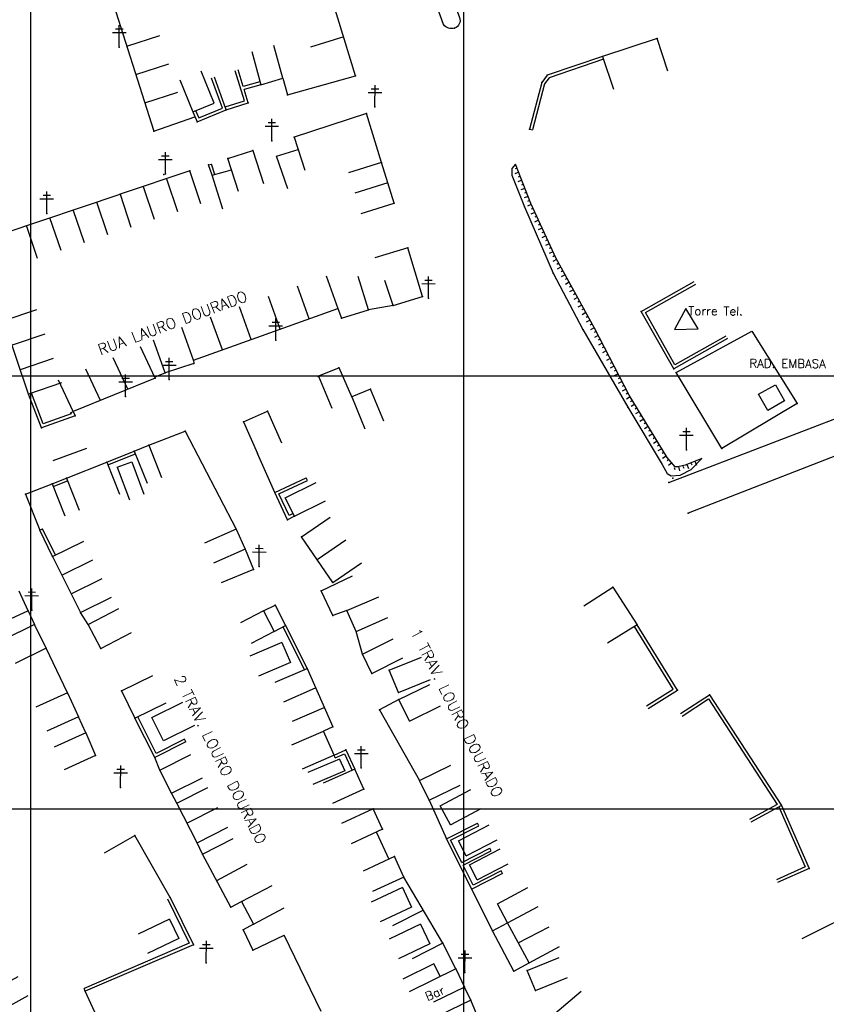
# Model space of a CAD drawing. Header units: millimetres. Extents: x 196436 to 199900, y 8705373 to 8708636.
# Tile 43 of 92: x 198398 to 198584, y 8706255 to 8706482. Entities that reach past the tile are written whole.
import ezdxf
from ezdxf.enums import TextEntityAlignment as Align

# ---------------------------------------------------------------- set-up
doc = ezdxf.new("R2010")
doc.units = ezdxf.units.MM
doc.header["$LTSCALE"] = 5
for name, color, linetype in [('CASA', 6, 'Continuous'), ('CERCA', 3, 'CERCA_LINE'), ('MALHA', 9, 'Continuous'), ('MEIO-FIO', 7, 'Continuous'), ('MURO', 9, 'Continuous'), ('PE', 7, 'Continuous'), ('POSTE', 3, 'Continuous'), ('TALUDE', 212, 'Continuous'), ('TEXTO', 2, 'Continuous'), ('TXT_NRUA', 3, 'Continuous')]:
    doc.layers.add(name, color=color, linetype=linetype)
doc.styles.add('GEOSIS', font='ROMANS.SHX')
doc.linetypes.add('CERCA_LINE', pattern='A,0.5,-0.2,["X",Standard,S=0.1,R=0,X=-0.1,Y=-0.05],-0.25', length=0.95)

# ---------------------------------------------------------------- blocks, each defined once
blk = doc.blocks.new('T1')
at = {"layer": 'TALUDE'}
for points in [[(0, 0), (0, 1)], [(1, 0), (1, 0.5)]]:
    blk.add_lwpolyline(points, dxfattribs=at)
blk = doc.blocks.new('C')
at = {"layer": 'CASA'}
blk.add_lwpolyline([(0, 0), (0, 8)], dxfattribs=at)
blk = doc.blocks.new('A$C6EC85C5C')
at = {"layer": 'CASA'}
blk.add_lwpolyline([(0, 5.6), (7.39, 8.67), (9.71, 3.06), (2.32, 0)], dxfattribs=at)
blk = doc.blocks.new('A$C09C844D8')
at = {"layer": 'CASA'}
for points in [[(0, 8), (0, 0)], [(0, 8), (5, 8)], [(5, 8), (5, 0)]]:
    blk.add_lwpolyline(points, dxfattribs=at)
blk = doc.blocks.new('A$C6C777A1E')
at = {"layer": 'CASA'}
for points in [[(0, 8), (0, 0)], [(0, 8), (5, 8)], [(5, 8), (5, 0)]]:
    blk.add_lwpolyline(points, dxfattribs=at)
blk = doc.blocks.new('A$C1E2D5F4F')
at = {"layer": 'CASA', "rotation": 282.9407027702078}
blk.add_blockref('A$C6C777A1E', (0, 4.87), dxfattribs=at)

msp = doc.modelspace()

# ---------------------------------------------------------------- linework, layer by layer
at = {"layer": 'CASA'}
for p, q in [((198475.118, 8706469.345), (198466.881, 8706496.231)), ((198458.315, 8706468.806), (198459.391, 8706464.953)), ((198459.391, 8706464.953), (198475.118, 8706469.345)), ((198428.537, 8706456.58), (198438, 8706459.864)), ((198481.105, 8706449.314), (198473.466, 8706446.936)), ((198484.02, 8706439.95), (198481.105, 8706449.314)), ((198436.831, 8706447.367), (198420.703, 8706442.003)), ((198439.356, 8706439.776), (198436.831, 8706447.367)), ((198482.563, 8706444.632), (198474.924, 8706442.254)), ((198420.703, 8706442.003), (198423.228, 8706434.412)), ((198476.382, 8706437.572), (198484.02, 8706439.95))]:
    msp.add_line(p, q, dxfattribs=at)
for points in [[(198418.078, 8706489.262), (198428.537, 8706456.58)], [(198547.247, 8706470.395), (198544.73, 8706477.989), (198532.132, 8706473.813), (198534.649, 8706466.219)], [(198451.133, 8706474.989), (198453.202, 8706467.261), (198458.315, 8706468.806), (198456.257, 8706476.361)], [(198434.513, 8706468.445), (198437.507, 8706461.027), (198442.437, 8706463.017), (198439.443, 8706470.435)], [(198481.105, 8706449.314), (198477.639, 8706460.652), (198460.892, 8706455.158), (198463.385, 8706447.557)], [(198448.044, 8706442.631), (198445.602, 8706450.249), (198451.396, 8706452.106), (198453.838, 8706444.488)], [(198459.461, 8706443.244), (198456.853, 8706450.807), (198461.815, 8706452.345)], [(198444.427, 8706438.497), (198441.962, 8706446.366), (198446.439, 8706447.637)], [(198393.731, 8706432.925), (198420.703, 8706442.003)], [(198483.826, 8706416.251), (198490.534, 8706418.394), (198487.193, 8706429.598), (198479.527, 8706427.312)], [(198468.337, 8706423.136), (198471.037, 8706415.605), (198471.83, 8706413.366), (198478.08, 8706415.316), (198475.698, 8706422.953)], [(198483.826, 8706416.251), (198481.841, 8706422.092)], [(198437.661, 8706403.635), (198471.037, 8706415.605)], [(198399.575, 8706395.816), (198393.846, 8706412.737)], [(198431.163, 8706400.708), (198428.455, 8706408.236)], [(198437.739, 8706402.888), (198431.163, 8706400.708)], [(198437.661, 8706403.635), (198437.739, 8706402.888)], [(198428.94, 8706399.909), (198431.163, 8706400.708)], [(198474.226, 8706395.169), (198471.298, 8706401.845), (198466.535, 8706399.925), (198469.628, 8706392.547)], [(198428.799, 8706399.505), (198409.916, 8706391.769)], [(198481.598, 8706389.558), (198478.544, 8706396.952), (198474.226, 8706395.169), (198477.28, 8706387.775)], [(198449.201, 8706389.428), (198454.742, 8706391.862)], [(198454.742, 8706391.862), (198457.96, 8706384.538)], [(198449.201, 8706389.428), (198452.419, 8706382.104)], [(198423.994, 8706382.66), (198427.32, 8706383.987)], [(198427.32, 8706383.987), (198430.286, 8706376.558)], [(198405.227, 8706380.508), (198413.041, 8706383.289)], [(198423.994, 8706382.66), (198426.961, 8706375.23)], [(198408.339, 8706376.425), (198417.617, 8706380.116)], [(198417.617, 8706380.116), (198420.574, 8706372.682)], [(198420.071, 8706378.906), (198423.398, 8706380.163)], [(198423.398, 8706380.163), (198426.225, 8706372.679)], [(198420.071, 8706378.906), (198422.898, 8706371.422)], [(198398.878, 8706372.68), (198405.027, 8706375.103)], [(198405.027, 8706375.103), (198407.96, 8706367.66)], [(198408.339, 8706376.425), (198411.296, 8706368.992)], [(198458.843, 8706371.824), (198465.992, 8706375.416)], [(198398.878, 8706372.68), (198402.163, 8706364.375)], [(198460.975, 8706367.583), (198458.843, 8706371.824)], [(198460.975, 8706367.583), (198468.123, 8706371.175)], [(198462.62, 8706362.874), (198469.218, 8706367.398)], [(198447.54, 8706364.606), (198440.221, 8706361.375)], [(198447.54, 8706364.606), (198449.577, 8706359.991)], [(198469.861, 8706352.311), (198462.62, 8706362.874)], [(198466.241, 8706357.593), (198472.839, 8706362.116)], [(198449.577, 8706359.991), (198442.258, 8706356.761)], [(198405.143, 8706358.273), (198411.545, 8706345.354)], [(198469.861, 8706352.311), (198476.46, 8706356.834)], [(198399.478, 8706345.78), (198397.391, 8706350.298)], [(198527.794, 8706346.93), (198534.541, 8706351.228), (198540.113, 8706342.481), (198533.313, 8706338.267)], [(198473.108, 8706345.823), (198480.442, 8706349.02)], [(198399.478, 8706345.78), (198392.216, 8706342.424)], [(198413.32, 8706342.605), (198420.409, 8706346.313)], [(198453.84, 8706345.714), (198448.512, 8706342.954)], [(198453.84, 8706345.714), (198456.29, 8706340.982)], [(198475.21, 8706341.002), (198473.108, 8706345.823)], [(198475.21, 8706341.002), (198482.543, 8706344.198)], [(198400.927, 8706342.61), (198393.751, 8706339.074)], [(198403.643, 8706337.1), (198400.927, 8706342.61)], [(198416.242, 8706337.02), (198413.32, 8706342.605)], [(198416.242, 8706337.02), (198423.331, 8706340.727)], [(198456.29, 8706340.982), (198450.962, 8706338.223)], [(198476.678, 8706335.712), (198483.826, 8706339.305)], [(198403.643, 8706337.1), (198396.467, 8706333.564)], [(198478.893, 8706331.307), (198476.678, 8706335.712)], [(198478.893, 8706331.307), (198486.041, 8706334.9)], [(198482.888, 8706332.012), (198490.296, 8706335.032)], [(198463.901, 8706332.457), (198469.819, 8706318.918)], [(198484.982, 8706326.873), (198482.888, 8706332.012)], [(198421.063, 8706327.248), (198428.244, 8706330.776)], [(198484.982, 8706326.873), (198492.391, 8706329.892)], [(198421.063, 8706327.248), (198424.156, 8706320.954)], [(198485.091, 8706325.241), (198492.278, 8706328.755)], [(198408.584, 8706326.771), (198401.29, 8706323.485)], [(198408.584, 8706326.771), (198411.075, 8706321.239)], [(198487.529, 8706320.255), (198485.091, 8706325.241)], [(198424.156, 8706320.954), (198431.336, 8706324.482)], [(198487.529, 8706320.255), (198494.716, 8706323.769)], [(198411.075, 8706321.239), (198403.781, 8706317.954)], [(198412.797, 8706317.576), (198411.075, 8706321.239)], [(198469.819, 8706318.918), (198467.696, 8706317.99)], [(198470.133, 8706312.416), (198467.696, 8706317.99)], [(198412.797, 8706317.576), (198405.503, 8706314.291)], [(198412.797, 8706317.576), (198415.068, 8706312.301)], [(198415.068, 8706312.301), (198407.773, 8706309.015)], [(198429.917, 8706308.977), (198437.07, 8706312.559)], [(198470.133, 8706312.416), (198462.803, 8706309.212)], [(198471.426, 8706311.524), (198464.06, 8706308.403)], [(198471.426, 8706311.524), (198472.599, 8706308.754)], [(198432.61, 8706303.598), (198429.917, 8706308.977)], [(198472.599, 8706308.754), (198465.233, 8706305.633)], [(198474.924, 8706309.197), (198467.632, 8706305.906)], [(198477.029, 8706304.533), (198474.924, 8706309.197)], [(198489.874, 8706306.576), (198497.073, 8706310.067)], [(198432.61, 8706303.598), (198439.764, 8706307.18)], [(198492.089, 8706302.009), (198489.874, 8706306.576)], [(198433.817, 8706301.319), (198440.947, 8706304.948)], [(198477.029, 8706304.533), (198469.738, 8706301.242)], [(198492.089, 8706302.009), (198499.287, 8706305.5)], [(198438.493, 8706292.131), (198433.817, 8706301.319)], [(198436.155, 8706296.725), (198443.285, 8706300.354)], [(198479.143, 8706299.985), (198471.881, 8706296.628)], [(198481.313, 8706295.289), (198479.143, 8706299.985)], [(198438.493, 8706292.131), (198445.623, 8706295.76)], [(198481.313, 8706295.289), (198474.051, 8706291.932)], [(198498.872, 8706292.653), (198505.974, 8706296.336)], [(198439.736, 8706289.544), (198446.865, 8706293.173)], [(198479.927, 8706294.555), (198482.785, 8706288.375)], [(198500.679, 8706289.169), (198507.781, 8706292.852)], [(198439.736, 8706289.544), (198438.493, 8706292.131)], [(198500.679, 8706289.169), (198498.872, 8706292.653)], [(198501.415, 8706287.097), (198508.517, 8706290.78)], [(198446.313, 8706277.295), (198439.736, 8706289.544)], [(198484.086, 8706288.977), (198476.825, 8706285.619)], [(198486.272, 8706284.252), (198484.086, 8706288.977)], [(198443.024, 8706283.42), (198450.073, 8706287.204)], [(198503.222, 8706283.613), (198501.415, 8706287.097)], [(198503.222, 8706283.613), (198510.324, 8706287.296)], [(198486.272, 8706284.252), (198479.011, 8706280.894)], [(198448.796, 8706278.575), (198455.862, 8706282.327)], [(198446.313, 8706277.295), (198448.796, 8706278.575)], [(198448.796, 8706278.575), (198451.559, 8706273.372)], [(198451.559, 8706273.372), (198458.625, 8706277.123)], [(198451.559, 8706273.372), (198449.159, 8706272.08)], [(198515.164, 8706264.43), (198510.224, 8706273.683)], [(198512.694, 8706269.056), (198519.796, 8706272.74)], [(198515.164, 8706264.43), (198522.194, 8706268.248)], [(198514.752, 8706262.636), (198522.162, 8706265.652)], [(198493.18, 8706264.246), (198486.032, 8706260.653)], [(198494.644, 8706261.334), (198493.18, 8706264.246)], [(198498.247, 8706263.072), (198487.496, 8706257.741)], [(198498.247, 8706263.072), (198500.287, 8706258.843)], [(198516.624, 8706258.039), (198514.752, 8706262.636)], [(198516.624, 8706258.039), (198524.033, 8706261.055)], [(198500.287, 8706258.843), (198493.082, 8706255.367)], [(198501.761, 8706255.8), (198500.287, 8706258.843)], [(198521.144, 8706252.713), (198527.241, 8706257.894)], [(198501.761, 8706255.8), (198494.556, 8706252.324)]]:
    msp.add_lwpolyline(points, dxfattribs=at)
for points in [[(198551.362, 8706415.564), (198548.733, 8706410.763), (198554.205, 8706410.887)], [(198568.205, 8706395.786), (198572.097, 8706397.989), (198574.207, 8706394.263), (198570.315, 8706392.059)]]:
    msp.add_lwpolyline(points, close=True, dxfattribs=at)
for p in [(198544.73, 8706477.988, 713.371), (198532.132, 8706473.812, 712.466), (198475.118, 8706469.343, 711.362), (198459.391, 8706464.952, 710.801), (198477.64, 8706460.651, 712.474), (198428.538, 8706456.579, 708.765), (198460.892, 8706455.157, 712.076), (198451.396, 8706452.105, 711.227), (198445.602, 8706450.248, 710.9), (198481.105, 8706449.313, 713.838), (198436.831, 8706447.366, 710.449), (198420.704, 8706442.001, 708.735), (198484.021, 8706439.949, 714.779), (198487.193, 8706429.597, 714.867), (198490.535, 8706418.392, 714.864), (198471.038, 8706415.604, 714.06), (198483.826, 8706416.25, 714.977), (198471.83, 8706413.365, 713.981), (198478.08, 8706415.315, 714.673), (198437.661, 8706403.633, 711.062), (198437.739, 8706402.886, 710.369), (198428.941, 8706399.907, 709.685), (198431.163, 8706400.707, 709.776), (198466.49, 8706399.845, 713.716), (198466.535, 8706399.923, 713.739), (198471.201, 8706401.88, 714.064), (198471.298, 8706401.844, 714.084), (198428.799, 8706399.504, 709.564), (198399.575, 8706395.815, 707.05), (198474.226, 8706395.168, 714.419), (198478.544, 8706396.951, 714.697), (198454.742, 8706391.861, 712.242), (198449.202, 8706389.427, 711.826), (198427.32, 8706383.986, 709.477), (198423.995, 8706382.659, 709.299), (198452.435, 8706382.093, 712.043), (198417.617, 8706380.115, 708.834), (198405.027, 8706375.102, 707.619), (198408.339, 8706376.424, 707.764), (198398.879, 8706372.679, 706.953), (198460.975, 8706367.581, 712.809), (198402.163, 8706364.374, 707.423), (198447.541, 8706364.604, 711.411), (198462.62, 8706362.873, 713.321), (198449.578, 8706359.99, 711.641), (198405.143, 8706358.272, 707.718), (198469.862, 8706352.31, 713.846), (198534.541, 8706351.226, 719.324), (198399.479, 8706345.779, 707.288), (198411.545, 8706345.353, 708.027), (198473.108, 8706345.822, 714.251), (198400.928, 8706342.609, 707.558), (198413.321, 8706342.604, 708.445), (198475.21, 8706341.001, 714.295), (198540.113, 8706342.48, 719.745), (198403.643, 8706337.099, 707.549), (198416.242, 8706337.019, 708.58), (198476.679, 8706335.711, 714.167), (198482.888, 8706332.011, 714.751), (198478.893, 8706331.306, 714.31), (198421.064, 8706327.247, 708.679), (198484.983, 8706326.871, 714.735), (198408.585, 8706326.769, 708.124), (198485.091, 8706325.24, 714.718), (198411.076, 8706321.238, 708.18), (198469.819, 8706318.917, 713.373), (198412.798, 8706317.575, 708.4), (198472.857, 8706313.672, 713.598), (198415.068, 8706312.299, 708.367), (198429.917, 8706308.976, 709.428), (198474.924, 8706309.196, 713.737), (198489.875, 8706306.575, 714.879), (198477.03, 8706304.532, 713.797), (198432.611, 8706303.597, 709.681), (198492.089, 8706302.008, 715.105), (198433.818, 8706301.318, 709.775), (198479.143, 8706299.983, 713.88), (198481.313, 8706295.287, 713.902), (198479.927, 8706294.554, 713.891), (198438.494, 8706292.13, 710.296), (198439.736, 8706289.543, 710.463), (198484.087, 8706288.976, 714.139), (198486.272, 8706284.25, 714.512), (198446.314, 8706277.294, 710.661), (198448.797, 8706278.574, 711.062), (198451.559, 8706273.371, 711.018), (198498.247, 8706263.071, 715.282), (198514.753, 8706262.635, 716.558), (198500.287, 8706258.842, 715.315), (198516.624, 8706258.037, 716.501), (198501.761, 8706255.799, 715.346)]:
    msp.add_point(p, dxfattribs=at)
at = {"layer": 'CERCA'}
for points in [[(198483.826, 8706416.251), (198478.08, 8706415.316)], [(198559.675, 8706383.246), (198549.149, 8706400.795), (198566.636, 8706410.324), (198577.087, 8706393.678), (198559.675, 8706383.246)], [(198427.32, 8706383.987), (198435.758, 8706387.23), (198447.54, 8706364.606)], [(198456.467, 8706373.121), (198452.434, 8706382.094)], [(198449.577, 8706359.991), (198451.501, 8706355.268)], [(198451.501, 8706355.268), (198444.092, 8706352.25)], [(198467.134, 8706350.381), (198474.362, 8706353.808)], [(198469.831, 8706344.692), (198467.134, 8706350.381)], [(198399.478, 8706345.78), (198400.927, 8706342.61)], [(198413.32, 8706342.605), (198411.545, 8706345.354)], [(198453.84, 8706345.714), (198456.504, 8706347.093)], [(198456.504, 8706347.093), (198458.954, 8706342.362)], [(198473.108, 8706345.823), (198469.831, 8706344.692)], [(198456.29, 8706340.982), (198458.954, 8706342.362)], [(198476.678, 8706335.712), (198475.21, 8706341.002)], [(198408.584, 8706326.771), (198403.643, 8706337.1)], [(198485.091, 8706325.241), (198480.668, 8706322.913), (198489.874, 8706306.576)], [(198429.917, 8706308.977), (198428.777, 8706311.881)], [(198433.817, 8706301.319), (198432.61, 8706303.598)], [(198492.089, 8706302.009), (198496.088, 8706293.082)], [(198417.143, 8706289.881), (198424.09, 8706293.847)], [(198432.261, 8706279.534), (198424.09, 8706293.847)], [(198495.29, 8706268.954), (198486.272, 8706284.252)], [(198506.696, 8706271.799), (198501.932, 8706281.472)], [(198592.845, 8706277.263), (198578.164, 8706269.989)], [(198490.781, 8706276.603), (198483.644, 8706272.988)], [(198506.696, 8706271.799), (198510.224, 8706273.683)], [(198449.159, 8706272.08), (198451.364, 8706267.392)], [(198451.364, 8706267.392), (198458.603, 8706270.797)], [(198467.166, 8706253.212), (198458.603, 8706270.797)], [(198511.636, 8706262.546), (198506.696, 8706271.799)], [(198495.29, 8706268.954), (198488.142, 8706265.361)], [(198498.247, 8706263.072), (198495.29, 8706268.954)], [(198511.636, 8706262.546), (198515.164, 8706264.43)], [(198403.801, 8706248.328), (198414.864, 8706253.012), (198412.662, 8706257.904)], [(198504.531, 8706249.097), (198501.761, 8706255.8)]]:
    msp.add_lwpolyline(points, dxfattribs=at)
for p in [(198549.149, 8706400.794, 718.645), (198577.087, 8706393.677, 719.22), (198435.759, 8706387.229, 710.12), (198559.675, 8706383.245, 719.059), (198451.502, 8706355.267, 711.867), (198467.134, 8706350.379, 713.513), (198456.504, 8706347.092, 712.312), (198469.832, 8706344.69, 713.805), (198480.668, 8706322.912, 714.288), (198424.09, 8706293.846, 709.206), (198449.159, 8706272.079, 710.933), (198506.696, 8706271.797, 715.973), (198495.29, 8706268.953, 714.936), (198451.365, 8706267.39, 711.061), (198511.636, 8706262.545, 716.166)]:
    msp.add_point(p, dxfattribs=at)
at = {"layer": 'MALHA'}
for p, q in [((198400, 8708635.599), (198400, 8705384.785)), ((198400, 8708635.599), (198400, 8705384.785)), ((198500, 8708635.599), (198500, 8705384.785)), ((198500, 8708635.599), (198500, 8705384.785)), ((196441.61, 8706400), (199000, 8706400)), ((196441.61, 8706400), (199000, 8706400)), ((196441.61, 8706300), (199000, 8706300)), ((196441.61, 8706300), (199000, 8706300))]:
    msp.add_line(p, q, dxfattribs=at)
at = {"layer": 'MEIO-FIO'}
for points in [[(198495.435, 8706481.197), (198489.283, 8706498.374, -0.4183484), (198490.54, 8706500.986, -0.427798), (198492.901, 8706499.761), (198499.128, 8706482.792, -0.4223538), (198497.967, 8706480.374, -0.3303218), (198495.435, 8706481.197, -0.0017869)], [(198547.483, 8706375.36), (198643.853, 8706412.364), (198652.725, 8706395.241), (198625.184, 8706385.151), (198621.9, 8706393.138, 0.3966372), (198619.07, 8706394.421), (198551.94, 8706368.348)]]:
    msp.add_lwpolyline(points, format="xyb", dxfattribs=at)
for p in [(198495.435, 8706481.195, 711.082), (198497.967, 8706480.373, 711.221), (198547.484, 8706375.359, 718.025), (198551.94, 8706368.346, 718.36)]:
    msp.add_point(p, dxfattribs=at)
at = {"layer": 'MURO'}
for p, q in [((198402.545, 8706388.046), (198399.575, 8706395.816)), ((198402.954, 8706388.934), (198400.228, 8706396.066)), ((198410.359, 8706390.826), (198402.545, 8706388.046)), ((198409.397, 8706391.227), (198402.954, 8706388.934)), ((198409.282, 8706391.471), (198409.397, 8706391.227)), ((198409.916, 8706391.769), (198410.359, 8706390.826)), ((198417.617, 8706380.116), (198423.994, 8706382.66)), ((198417.876, 8706379.466), (198424.254, 8706382.01)), ((198405.027, 8706375.103), (198408.339, 8706376.425)), ((198405.287, 8706374.453), (198408.598, 8706375.775)), ((198456.467, 8706373.121), (198463.718, 8706376.5)), ((198457.398, 8706372.782), (198464.014, 8706375.866)), ((198459.416, 8706366.794), (198456.467, 8706373.121)), ((198459.745, 8706367.745), (198457.398, 8706372.782)), ((198460.659, 8706368.207), (198459.745, 8706367.745)), ((198460.975, 8706367.583), (198459.416, 8706366.794)), ((198405.143, 8706358.273), (198402.163, 8706364.375)), ((198405.772, 8706358.58), (198402.792, 8706364.683)), ((198458.328, 8706342.049), (198463.274, 8706332.145)), ((198458.954, 8706342.362), (198463.901, 8706332.457)), ((198428.777, 8706311.881), (198424.156, 8706320.954)), ((198429.083, 8706312.822), (198424.779, 8706321.272)), ((198435.906, 8706315.512), (198428.777, 8706311.881)), ((198435.588, 8706316.135), (198429.083, 8706312.822)), ((198470.133, 8706312.416), (198472.857, 8706313.673)), ((198472.857, 8706313.673), (198474.924, 8706309.197)), ((198470.427, 8706311.78), (198472.515, 8706312.744)), ((198472.515, 8706312.744), (198474.288, 8706308.904)), ((198496.088, 8706293.082), (198503.234, 8706296.679)), ((198497.028, 8706292.771), (198503.549, 8706296.053)), ((198503.549, 8706296.053), (198503.234, 8706296.679)), ((198501.932, 8706281.472), (198496.088, 8706293.082)), ((198499.632, 8706287.599), (198497.028, 8706292.771)), ((198499.632, 8706287.599), (198506.111, 8706290.962)), ((198506.433, 8706290.341), (198506.111, 8706290.962)), ((198499.946, 8706286.974), (198506.433, 8706290.341)), ((198502.243, 8706282.412), (198499.946, 8706286.974)), ((198509.078, 8706285.068), (198501.932, 8706281.472)), ((198508.763, 8706285.694), (198502.243, 8706282.412)), ((198509.078, 8706285.068), (198508.763, 8706285.694)), ((198431.634, 8706279.225), (198436.705, 8706268.944)), ((198432.261, 8706279.534), (198437.659, 8706268.591)), ((198436.705, 8706268.944), (198412.387, 8706258.548)), ((198437.659, 8706268.591), (198412.662, 8706257.904))]:
    msp.add_line(p, q, dxfattribs=at)
for points in [[(198532.132, 8706473.813), (198519.37, 8706469.465), (198518.127, 8706467.765), (198515.288, 8706457.052)], [(198532.358, 8706473.151), (198519.805, 8706468.874), (198518.769, 8706467.458), (198515.965, 8706456.873)], [(198445.02, 8706462.171), (198449.448, 8706463.539), (198447.292, 8706470.514)], [(198449.162, 8706466.834), (198447.961, 8706470.72)], [(198437.507, 8706461.027), (198438.493, 8706458.701), (198445.226, 8706461.502), (198442.503, 8706469.034)], [(198438.152, 8706461.3), (198438.866, 8706459.614), (198444.341, 8706461.892), (198441.845, 8706468.796)], [(198453.01, 8706467.934), (198449.162, 8706466.834)], [(198445.226, 8706461.502), (198450.323, 8706463.077), (198449.369, 8706466.165)], [(198453.202, 8706467.261), (198449.369, 8706466.165)], [(198515.288, 8706457.052), (198515.965, 8706456.873)], [(198441.118, 8706448.78), (198441.795, 8706448.961)], [(198441.962, 8706446.366), (198441.118, 8706448.78)], [(198442.6, 8706446.547), (198441.795, 8706448.961)], [(198561.004, 8706408.622), (198548.578, 8706401.616), (198541.078, 8706414.918), (198553.323, 8706421.823)], [(198560.66, 8706409.232), (198548.844, 8706402.569), (198542.031, 8706414.652), (198553.667, 8706421.213)], [(198409.282, 8706391.471), (198409.916, 8706391.769)], [(198464.014, 8706375.866), (198463.718, 8706376.5)], [(198402.163, 8706364.375), (198402.792, 8706364.683)], [(198542.28, 8706323.8), (198548.485, 8706327.646), (198539.518, 8706342.113)], [(198542.649, 8706323.205), (198549.449, 8706327.42), (198540.113, 8706342.481)], [(198550.131, 8706322.03), (198556.842, 8706326.384), (198573.471, 8706300.755), (198566.414, 8706296.935)], [(198550.512, 8706321.443), (198556.636, 8706325.416), (198572.472, 8706301.01), (198566.08, 8706297.551)], [(198435.906, 8706315.512), (198435.588, 8706316.135)], [(198470.427, 8706311.78), (198470.133, 8706312.416)], [(198572.831, 8706300.472), (198578.981, 8706286.577), (198572.306, 8706283.622)], [(198573.471, 8706300.755), (198579.905, 8706286.22), (198572.589, 8706282.982)], [(198412.662, 8706257.904), (198412.387, 8706258.548)]]:
    msp.add_lwpolyline(points, dxfattribs=at)
for p in [(198519.371, 8706469.464, 712.584), (198518.127, 8706467.764, 712.763), (198445.226, 8706461.501, 710.201), (198450.323, 8706463.076, 710.339), (198438.493, 8706458.699, 709.349), (198515.288, 8706457.051, 713.543), (198441.119, 8706448.778, 710.621), (198541.078, 8706414.916, 718.515), (198548.579, 8706401.614, 718.623), (198410.36, 8706390.825, 707.957), (198402.545, 8706388.044, 706.873), (198456.468, 8706373.119, 712.281), (198459.417, 8706366.793, 712.672), (198458.955, 8706342.361, 712.535), (198463.901, 8706332.456, 712.847), (198549.449, 8706327.418, 719.908), (198556.842, 8706326.383, 719.66), (198424.156, 8706320.953, 709.188), (198428.777, 8706311.88, 709.55), (198573.472, 8706300.754, 720.653), (198496.089, 8706293.08, 715.406), (198579.905, 8706286.219, 720.789), (198501.932, 8706281.47, 715.737), (198432.262, 8706279.533, 709.919), (198437.66, 8706268.59, 710.174), (198412.663, 8706257.903, 708.508)]:
    msp.add_point(p, dxfattribs=at)
at = {"layer": 'PE'}
for p in [(198514.096, 8706439.068, 714.306), (198520.781, 8706423.736, 715.095), (198527.628, 8706410.715, 715.893), (198537.999, 8706392.766, 717.014), (198548.396, 8706376.359, 718.039)]:
    msp.add_point(p, dxfattribs=at)
at = {"layer": 'POSTE'}
for p, q in [((198418.938, 8706479.359), (198422.088, 8706479.345)), ((198419.641, 8706480.196), (198421.391, 8706480.188)), ((198420.498, 8706475.992), (198420.52, 8706481.032)), ((198478.72, 8706466.34), (198480.47, 8706466.333)), ((198479.576, 8706462.136), (198479.598, 8706467.176)), ((198478.016, 8706465.503), (198481.166, 8706465.49)), ((198455.748, 8706454.352), (198455.77, 8706459.392)), ((198454.188, 8706457.719), (198457.338, 8706457.705)), ((198454.892, 8706458.556), (198456.642, 8706458.548)), ((198429.614, 8706450.037), (198432.764, 8706450.023)), ((198430.318, 8706450.874), (198432.068, 8706450.866)), ((198431.175, 8706446.67), (198431.197, 8706451.71)), ((198402.212, 8706440.928), (198405.362, 8706440.914)), ((198402.916, 8706441.765), (198404.666, 8706441.757)), ((198403.773, 8706437.561), (198403.795, 8706442.601)), ((198491.933, 8706417.969), (198491.955, 8706423.008)), ((198490.372, 8706421.335), (198493.522, 8706421.322)), ((198491.076, 8706422.172), (198492.826, 8706422.165)), ((198456.666, 8706408.254), (198456.689, 8706413.293)), ((198455.106, 8706411.62), (198458.256, 8706411.607)), ((198455.81, 8706412.457), (198457.56, 8706412.45)), ((198432.041, 8706399.165), (198432.063, 8706404.205)), ((198430.481, 8706402.531), (198433.631, 8706402.518)), ((198431.185, 8706403.368), (198432.935, 8706403.361)), ((198421.977, 8706395.297), (198421.999, 8706400.337)), ((198420.417, 8706398.664), (198423.567, 8706398.65)), ((198421.12, 8706399.501), (198422.87, 8706399.493)), ((198549.95, 8706386.319), (198553.1, 8706386.305)), ((198550.654, 8706387.156), (198552.404, 8706387.148)), ((198551.51, 8706382.952), (198551.532, 8706387.992)), ((198452.841, 8706355.984), (198452.863, 8706361.024)), ((198451.281, 8706359.351), (198454.431, 8706359.337)), ((198451.984, 8706360.188), (198453.734, 8706360.18)), ((198399.449, 8706350.103), (198401.199, 8706350.095)), ((198400.305, 8706345.899), (198400.327, 8706350.939)), ((198398.745, 8706349.266), (198401.895, 8706349.252)), ((198475.533, 8706313.667), (198477.283, 8706313.659)), ((198476.39, 8706309.463), (198476.412, 8706314.503)), ((198474.83, 8706312.83), (198477.98, 8706312.816)), ((198419.992, 8706309.184), (198421.742, 8706309.176)), ((198420.849, 8706304.98), (198420.871, 8706310.02)), ((198419.289, 8706308.347), (198422.438, 8706308.333)), ((198439.071, 8706267.836), (198442.221, 8706267.822)), ((198439.774, 8706268.673), (198441.524, 8706268.665)), ((198440.631, 8706264.469), (198440.653, 8706269.509)), ((198498.804, 8706265.588), (198501.954, 8706265.575)), ((198499.508, 8706266.425), (198501.258, 8706266.418)), ((198500.364, 8706262.222), (198500.386, 8706267.262))]:
    msp.add_line(p, q, dxfattribs=at)
for p in [(198420.498, 8706475.991, 706.213), (198479.576, 8706462.135, 712.349), (198455.748, 8706454.351, 711.67), (198430.846, 8706446.529, 709.412), (198431.175, 8706446.669, 709.514), (198403.773, 8706437.559, 706.662), (198491.933, 8706417.967, 714.841), (198456.667, 8706408.252, 712.355), (198432.042, 8706399.163, 709.769), (198421.977, 8706395.296, 708.939), (198551.511, 8706382.951, 719.161), (198452.841, 8706355.983, 711.898), (198400.306, 8706345.898, 707.289), (198476.39, 8706309.462, 713.718), (198420.849, 8706304.979, 709.283), (198440.631, 8706264.468, 710.411), (198500.364, 8706262.22, 715.192)]:
    msp.add_point(p, dxfattribs=at)
at = {"layer": 'TALUDE'}
for points in [[(198512.073, 8706448.944), (198511.172, 8706447.921), (198511.166, 8706446.4), (198514.096, 8706439.07), (198520.781, 8706423.737), (198527.627, 8706410.717), (198537.999, 8706392.767), (198545.931, 8706379.576), (198547.063, 8706377.48), (198548.012, 8706376.905), (198550.106, 8706377.086), (198552.586, 8706378.406), (198555.05, 8706380.96)], [(198555.05, 8706380.96), (198551.237, 8706379.405), (198549.523, 8706379.033), (198548.952, 8706379.035), (198547.058, 8706381.135), (198538.316, 8706395.541), (198530.265, 8706411.072), (198521.417, 8706427.152), (198515.588, 8706439.838), (198512.073, 8706448.944)]]:
    msp.add_lwpolyline(points, dxfattribs=at)

# ---------------------------------------------------------------- block references
at = {"layer": 'CASA'}
for name, p, rotation in [('C', (198422.262, 8706476.189), 287.7459131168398), ('C', (198472.372, 8706478.307), 107.0330753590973), ('C', (198424.353, 8706469.653), 287.7459131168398), ('C', (198426.445, 8706463.117), 287.7459131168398), ('T1', (198512.793, 8706447.078), 111.1024200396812), ('C', (198431.455, 8706445.579), 198.3977966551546), ('T1', (198513.513, 8706445.212), 111.1024200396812), ('C', (198426.079, 8706443.791), 198.3977966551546), ('T1', (198514.233, 8706443.346), 111.1024200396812), ('T1', (198514.954, 8706441.48), 111.1024200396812), ('C', (198412.466, 8706430.79), 18.60039734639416), ('C', (198417.861, 8706432.605), 18.60039734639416), ('T1', (198515.687, 8706439.62), 114.6795649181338), ('T1', (198516.522, 8706437.803), 114.6795649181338), ('C', (198407.072, 8706428.974), 18.60039734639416), ('T1', (198517.357, 8706435.986), 114.6795649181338), ('C', (198401.677, 8706427.159), 18.60039734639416), ('T1', (198518.193, 8706434.168), 114.6795649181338), ('T1', (198519.028, 8706432.351), 114.6795649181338), ('T1', (198519.863, 8706430.534), 114.6795649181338), ('T1', (198520.698, 8706428.717), 114.6795649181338), ('T1', (198521.551, 8706426.908), 118.8220740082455), ('T1', (198522.515, 8706425.156), 118.8220740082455), ('T1', (198523.479, 8706423.404), 118.8220740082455), ('T1', (198524.443, 8706421.652), 118.8220740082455), ('C', (198464.362, 8706413.211), 19.73046813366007), ('T1', (198525.408, 8706419.899), 118.8220740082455), ('C', (198457.687, 8706410.817), 19.73046813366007), ('T1', (198526.372, 8706418.147), 118.8220740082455), ('C', (198451.011, 8706408.423), 19.73046813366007), ('T1', (198527.336, 8706416.395), 118.8220740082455), ('C', (198401.423, 8706415.302), 108.7051849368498), ('C', (198444.336, 8706406.029), 19.73046813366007), ('T1', (198528.3, 8706414.643), 118.8220740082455), ('T1', (198529.264, 8706412.89), 118.8220740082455), ('C', (198437.661, 8706403.635), 19.73046813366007), ('T1', (198530.229, 8706411.138), 118.8220740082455), ('C', (198403.333, 8706409.662), 108.7051849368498), ('T1', (198531.151, 8706409.363), 117.4016943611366), ('C', (198428.799, 8706399.505), 25.20530271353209), ('T1', (198532.071, 8706407.588), 117.4016943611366), ('T1', (198532.992, 8706405.812), 117.4016943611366), ('T1', (198533.912, 8706404.037), 117.4016943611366), ('C', (198405.242, 8706404.022), 108.7051849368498), ('C', (198422.504, 8706396.927), 25.20530271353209), ('T1', (198534.832, 8706402.261), 117.4016943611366), ('C', (198416.21, 8706394.348), 25.20530271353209), ('T1', (198535.753, 8706400.485), 117.4016943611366), ('C', (198407.152, 8706398.382), 108.7051849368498), ('C', (198409.916, 8706391.769), 25.20530271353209), ('T1', (198536.673, 8706398.71), 117.4016943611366), ('T1', (198537.594, 8706396.934), 117.4016943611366), ('T1', (198538.54, 8706395.173), 121.2520698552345), ('T1', (198539.577, 8706393.463), 121.2520698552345), ('T1', (198540.615, 8706391.753), 121.2520698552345), ('T1', (198541.652, 8706390.043), 121.2520698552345), ('T1', (198542.69, 8706388.334), 121.2520698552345), ('T1', (198543.728, 8706386.624), 121.2520698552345), ('T1', (198544.765, 8706384.914), 121.2520698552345), ('T1', (198545.803, 8706383.204), 121.2520698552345), ('T1', (198546.84, 8706381.494), 121.2520698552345), ('T1', (198548.116, 8706379.962), 132.044011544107), ('T1', (198551.632, 8706379.567), 202.1819331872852), ('T1', (198553.484, 8706380.322), 202.1819331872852), ('T1', (198549.7, 8706379.071), 192.2686429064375), ('C', (198405.143, 8706358.273), 296.3599066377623), ('C', (198407.277, 8706353.967), 296.3599066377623), ('C', (198409.411, 8706349.661), 296.3599066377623), ('C', (198411.545, 8706345.354), 296.3599066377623), ('A$C09C844D8', (198450.715, 8706335.265), 293.1701028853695), ('C', (198456.57, 8706329.253), 293.6096025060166), ('C', (198458.543, 8706324.74), 293.6096025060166), ('A$C6EC85C5C', (198437.536, 8706324.815), 183.6591218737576), ('C', (198460.516, 8706320.227), 293.6096025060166), ('C', (198460.366, 8706314.786), 293.6096025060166), ('A$C1E2D5F4F', (198502.808, 8706304.785), 195.2496552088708), ('A$C1E2D5F4F', (198479.726, 8706273.679), 12.32897155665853), ('A$C1E2D5F4F', (198515.994, 8706282.163), 195.2496552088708), ('A$C09C844D8', (198424.908, 8706271.087), 295.6779965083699), ('A$C1E2D5F4F', (198483.891, 8706265.165), 12.32897155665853), ('A$C09C844D8', (198399.516, 8706256.861), 118.3429200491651)]:
    msp.add_blockref(name, p, dxfattribs=dict(at, rotation=rotation))

# ---------------------------------------------------------------- texts
at = {"layer": 'TEXTO', "style": 'GEOSIS'}
for s, rotation, p in [('Torre Tel.', 359.749, (198551.951, 8706413.447)), ('RAD. EMBASA', 359.749, (198566.047, 8706401.304)), ('Bar', 23.51373, (198491.96, 8706255.037))]:
    msp.add_text(s, height=2, rotation=rotation, dxfattribs=at).set_placement(p, align=Align.BOTTOM_LEFT)
at = {"layer": 'TXT_NRUA', "style": 'GEOSIS'}
for s, rotation, p in [('RUA LAURO DOURADO', 20.31037, (198416.436, 8706404.058)), ('1 TRAV. LOURO DOURADO', 296.64558, (198487.072, 8706340.539)), ('2 TRAV. LOURO DOURADO', 296.64558, (198432.437, 8706329.746))]:
    msp.add_text(s, height=2.5, rotation=rotation, dxfattribs=at).set_placement(p, align=Align.BOTTOM_LEFT)

doc.saveas('drawing.dxf')
